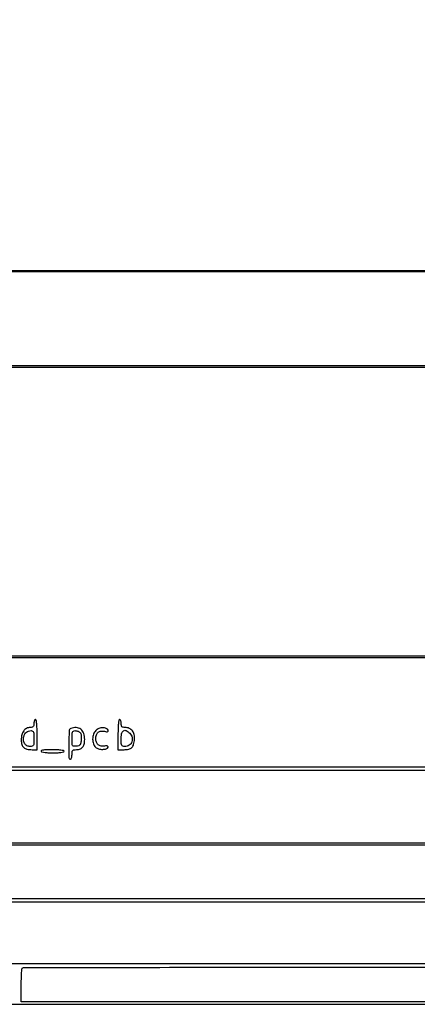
# Model space of a CAD drawing. Extents: x 117 to 3390, y 118 to 2363.
# Tile 7 of 12: x 2480 to 2731, y 118 to 738. Entities that reach past the tile are written whole.
import ezdxf

# ---------------------------------------------------------------- set-up
doc = ezdxf.new("R2010")
doc.units = 0

msp = doc.modelspace()

# ---------------------------------------------------------------- linework, layer by layer
for points in [[(1852, 579.417766, 0.000025), (2422.124506, 579.414886, 0.000042), (2901.430443, 579.476278, 0.000001), (3335.690954, 579.568689, 0.94938)], [(884.5, 892.499158), (2074.5, 892.409616, 0.000032), (2530.585352, 892.404252, 0.000053), (2913.982812, 892.464853, 0.000001), (3261.239756, 892.557312, 0.93997)], [(3337.319344, 2232.718517, 0.000003), (3240.334413, 2232.864313, 0.00024)], [(2906.827491, 893.147345, -0.000099), (2524.233957, 892.900048, -0.000059), (2069.75, 892.75)]]:
    msp.add_lwpolyline(points, format="xyb")
for points in [[(117.463346, 2361.750305, 0.090812), (117.267992, 2360.684755), (117.20352, 2031.426652, 0.000066), (117.180761, 1669.125388, 0.00004), (117.244614, 1239), (117.5, 117.5), (1754, 117.5), (3390.5, 117.5), (3390.5, 1240), (3390.5, 2362.5), (1754.218732, 2362.750305, 0.000029), (901.86696, 2362.831312, 0.000162), (445.294791, 2362.700308, 0.000003), (118.547025, 2362.498846, 0.311453)], [(2489, 294.5, -0.045133), (2488.887309, 293.254109, -0.144241), (2488.515499, 292.516523, -0.152848), (2487.818641, 292.123035, -0.052719), (2486.654988, 292, 0.118783), (2484.341372, 291.442497, 0.118089), (2482.529801, 289.891668, 0.09761), (2481.384358, 287.414364, 0.059694), (2481, 284.206443, 0.062819), (2481.373918, 281.242048, 0.148523), (2482.517914, 279.358595, 0.135091), (2484.601052, 278.322581, 0.048276), (2487.934259, 278), (2491, 278), (2491, 287.5, 0.008575), (2490.933788, 291.360608, 0.017647), (2490.723684, 294.375, 0.013417), (2490.423816, 296.638562, 0.368504), (2490, 297, 0.226478), (2489.617064, 296.817169, 0.074992), (2489.29375, 296.265625, 0.057076), (2489.073116, 295.457356, 0.038131)], [(2512.25, 291.337719, 0.29387), (2511.202128, 289.856249, 0.007762), (2510.962436, 281.433694, 0.007337), (2510.977158, 273.006183, 0.409412), (2512, 272, 0.254951), (2512.384262, 272.209557, 0.06271), (2512.70625, 272.88125, 0.048861), (2512.927234, 273.850749, 0.031626), (2513, 275, -0.030526), (2513.092805, 276.518675, -0.120821), (2513.422145, 277.386934, -0.16837), (2514.045669, 277.845543, -0.07528), (2515.065741, 278, 0.067305), (2517.798254, 278.369499, 0.139081), (2519.625508, 279.47778, 0.131226), (2520.663531, 281.43214, 0.056882), (2521, 284.380196, 0.08147), (2520.363705, 288.25935, 0.144457), (2518.516865, 290.890033, 0.159772), (2515.689513, 291.937851, 0.105784)], [(2528.060577, 290.060577, 0.11014), (2526.569478, 287.71366, 0.08329), (2526.020079, 284.701531, 0.085537), (2526.485427, 281.751255, 0.127721), (2527.911566, 279.580032, 0.116294), (2529.799906, 278.538559, 0.069474), (2532.354285, 278.194879, 0.07621), (2534.643067, 278.557456, 0.240698), (2535.712516, 279.618905, 0.216421), (2535.666028, 280.041662, 0.190383), (2535.312683, 280.315184, 0.08904), (2534.594529, 280.390772, 0.029043), (2533.533889, 280.251229, -0.092848), (2531.304951, 280.242944, -0.132707), (2529.529345, 281.090435, -0.129702), (2528.395423, 282.735005, -0.086635), (2528, 285, -0.085256), (2528.397146, 287.312214, -0.137104), (2529.539683, 288.937542, -0.141249), (2531.330836, 289.705276, -0.092815), (2533.584886, 289.568051, 0.021371), (2534.816911, 289.314241, 0.111599), (2535.504073, 289.356794, 0.269733), (2535.793804, 289.661785, 0.138434), (2535.770753, 290.206384, 0.221308), (2534.648791, 291.403466, 0.100611), (2532.489204, 291.800099, 0.08571), (2530.020442, 291.325534, 0.106521)], [(2542, 287.5), (2542, 278), (2545.877555, 278, 0.057818), (2548.815653, 278.340889, 0.13806), (2550.720286, 279.39479, 0.128414), (2551.878254, 281.346074, 0.046904), (2552.478172, 284.526937, 0.082507), (2552.265446, 287.47768, 0.109967), (2551.086362, 289.883682, 0.118347), (2549.077981, 291.443941, 0.106622), (2546.5, 292, -0.045527), (2545.231486, 292.115743, -0.152009), (2544.5, 292.5, -0.152009), (2544.115743, 293.231486, -0.045527), (2544, 294.5, 0.038131), (2543.926884, 295.457356, 0.057076), (2543.70625, 296.265625, 0.074992), (2543.382936, 296.817169, 0.226478), (2543, 297, 0.368504), (2542.576184, 296.638562, 0.013417), (2542.276316, 294.375, 0.017647), (2542.066212, 291.360608, 0.008575)], [(2489, 285, -0.010385), (2488.937137, 281.973836, -0.104493), (2488.626759, 280.757137, -0.216006), (2487.927756, 280.183368, -0.065555), (2486.535184, 280, -0.131765), (2484.580607, 280.524191, -0.121897), (2483.082582, 281.967039, -0.11351), (2482.36139, 284.035324, -0.103333), (2482.579382, 286.287773, -0.055087), (2483.306659, 287.949811, -0.094959), (2484.289868, 289.089333, -0.099729), (2485.587758, 289.749846, -0.065896), (2487.25, 289.984687, -0.148899), (2488.122691, 289.727232, -0.164116), (2488.663266, 289.034955, -0.072032), (2488.933534, 287.658009, -0.012501)], [(2517.819201, 289.132901, -0.141977), (2518.352463, 288.529327, -0.058419), (2518.704182, 287.484985, -0.045909), (2518.867444, 286.088655, -0.026592), (2518.819201, 284.398214, -0.021501), (2518.54505, 282.211076, -0.115947), (2518.083167, 281.114205, -0.157693), (2517.255572, 280.512607, -0.050342), (2515.75, 280.183578, -0.044569), (2514.096403, 280.141435, -0.250661), (2513.370084, 280.591556, -0.123298), (2513.0553, 281.688569, -0.00852), (2513, 284.933578, -0.012228), (2513.066027, 287.632918, -0.071272), (2513.335597, 289.025476, -0.163834), (2513.876141, 289.72441, -0.150231), (2514.75, 289.984687, -0.039099), (2515.516423, 289.91791, -0.026418), (2516.373453, 289.728159, -0.026664), (2517.187543, 289.454733, -0.046973)], [(2549.428571, 288.428571, -0.134308), (2550.906449, 285.837679, -0.152871), (2550.758345, 282.993775, -0.159174), (2549.03348, 280.821626, -0.14704), (2546.3, 280, -0.070892), (2545.049972, 280.17813, -0.202643), (2544.382692, 280.721014, -0.108321), (2544.070263, 281.840499, -0.01409), (2544, 284.333333, -0.043565), (2544.322639, 288.029268, -0.189818), (2545.448277, 289.868028, -0.281881), (2547.17315, 290.035514, -0.083365)], [(2493.5, 277, 0.208873), (2494.068638, 276.606453, 0.015512), (2495.9754, 276.29375, 0.019448), (2498.354892, 276.072687, 0.013438), (2501.059017, 276, 0.012729), (2503.78998, 276.069535, 0.023048), (2506.014754, 276.286018, 0.020376), (2507.677177, 276.595118, 0.349864), (2508, 277, 0.35542), (2507.666149, 277.410329, 0.018324), (2505.860246, 277.716927, 0.021479), (2503.444548, 277.931466, 0.011407), (2500.440983, 278, 0.009482), (2497.258262, 277.939637, 0.026296), (2495.029528, 277.737367, 0.039212), (2493.660908, 277.429203, 0.490637)], [(3070, 130), (3070, 119), (2775.5, 119), (2481, 119), (2481, 129.333333, -0.006022), (2481.048276, 133.341612, -0.009111), (2481.195833, 136.827083, -0.004516), (2481.399803, 139.754503, -0.178563), (2481.666667, 140.333333, -0.198317), (2482.327577, 140.607979, -0.000007), (2568.451042, 140.804167, -0.000353), (2663.450576, 140.952081, -0.000213), (2776.166667, 141), (3070, 141)]]:
    msp.add_lwpolyline(points, format="xyb", close=True)
for points in [[(3365, 1428.5), (3365, 520), (2727.5, 520), (2090, 520), (2090, 331.5), (2090, 143), (1116.5, 143), (143, 143), (143, 1240), (143, 2337), (1754, 2337), (3365, 2337)], [(3365, 428), (3365, 337), (2728.5, 337), (2092, 337), (2092, 428), (2092, 519), (2728.5, 519), (3365, 519)], [(3365, 301.5), (3365, 267), (2728.5, 267), (2092, 267), (2092, 301.5), (2092, 336), (2728.5, 336), (3365, 336)], [(3365, 242), (3365, 219), (2728.5, 219), (2092, 219), (2092, 242), (2092, 265), (2728.5, 265), (3365, 265)], [(3082, 201), (3082, 184), (2705, 184), (2328, 184), (2328, 201), (2328, 218), (2705, 218), (3082, 218)], [(3082, 162.5), (3082, 143), (2587, 143), (2092, 143), (2092, 162.5), (2092, 182), (2587, 182), (3082, 182)]]:
    msp.add_lwpolyline(points, close=True)
msp.add_lwpolyline([(3330.028451, 580.000673), (1847.264225, 579.75)])

doc.saveas('drawing.dxf')
